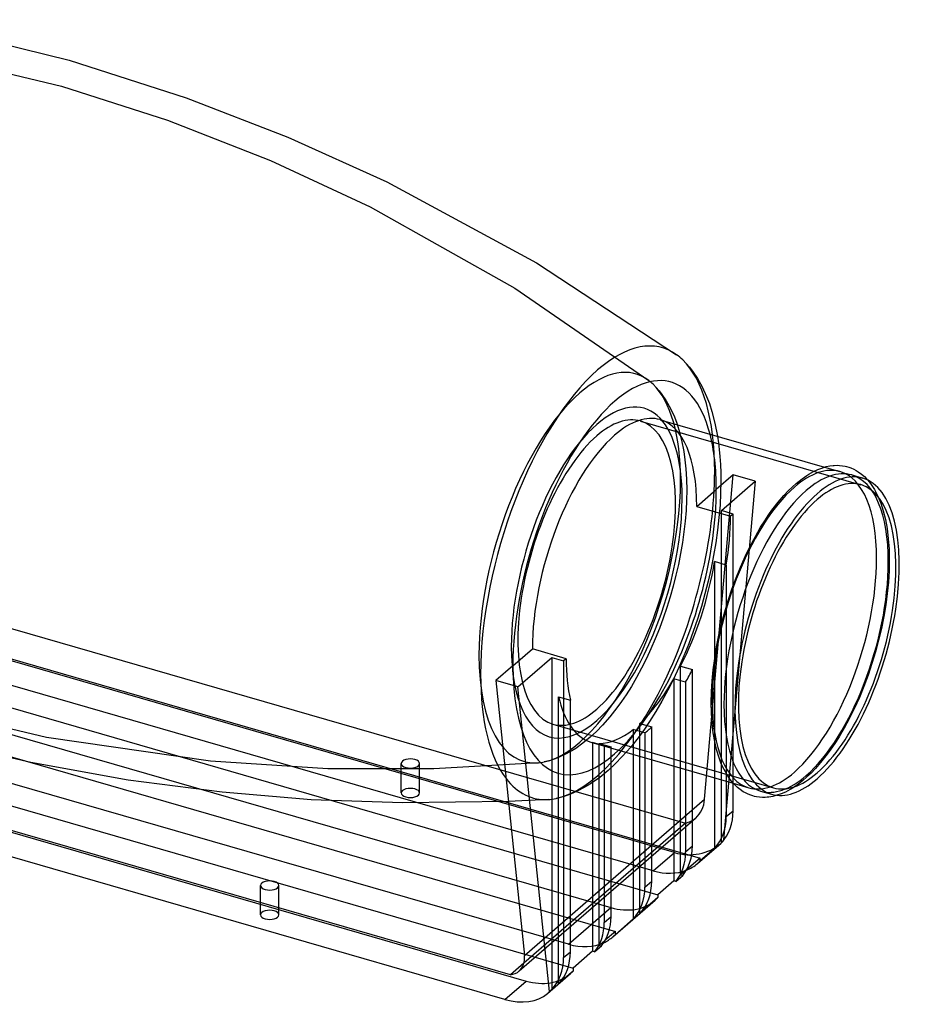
# Model space of a CAD drawing. Header units: millimetres. Extents: x -275 to 275, y -180 to 121.
# Tile 4 of 4: x 14 to 275, y -180 to 110. Entities that reach past the tile are written whole.
import ezdxf

# ---------------------------------------------------------------- set-up
doc = ezdxf.new("R2010")
doc.units = ezdxf.units.MM
doc.layers.add('HIDDEN', color=7, linetype='Continuous')
doc.layers.add('THICK', color=7, linetype='Continuous')

msp = doc.modelspace()

# ---------------------------------------------------------------- linework, layer by layer
at = {"layer": 'HIDDEN'}
for p, q in [((-21.68, 101.75), (26.07, 90.31)), ((26.07, 90.31), (57.34, 80.23)), ((57.34, 80.23), (87.71, 68.34)), ((87.71, 68.34), (117.15, 54.68)), ((117.15, 54.68), (159.8, 30.76)), ((159.8, 30.76), (199.31, 3.5)), ((200.58, 2.42), (201.53, 1.44)), ((201.53, 1.44), (202.36, 0.48)), ((202.36, 0.48), (203.18, -0.56)), ((203.18, -0.56), (204.49, -2.51)), ((204.49, -2.51), (205.73, -4.72)), ((205.73, -4.72), (206.86, -7.2)), ((196.86, -8.43), (261.88, -27.2)), ((206.86, -7.2), (207.57, -9.04)), ((207.57, -9.04), (208.21, -11.03)), ((208.21, -11.03), (209, -14.06)), ((209, -14.06), (209.64, -17.37)), ((219.57, -12.9), (219.86, -14.85)), ((209.64, -17.37), (210, -19.91)), ((219.86, -14.85), (220.1, -16.85)), ((220.1, -16.85), (220.29, -18.93)), ((210, -19.91), (210.26, -22.57)), ((220.29, -18.93), (220.44, -21.25)), ((-158.51, -20.55), (210.17, -126.98)), ((210.26, -22.57), (210.44, -25.61)), ((220.44, -21.25), (220.53, -23.67)), ((251.15, -22.02), (255.72, -23.34)), ((-176.97, -24.26), (214.47, -137.26)), ((210.44, -25.61), (210.5, -28.78)), ((215.8, -119.95), (224.23, -24.31)), ((224.23, -24.31), (219.23, -28.64)), ((220.53, -23.67), (220.57, -26.14)), ((230.72, -26.19), (224.23, -24.31)), ((263.93, -25.86), (264.69, -26.8)), ((210.5, -28.78), (210.45, -31.76)), ((213.48, -33.62), (219.23, -28.64)), ((220.57, -26.14), (220.51, -29.63)), ((220.72, -34.85), (230.72, -26.19)), ((230.72, -26.19), (221.4, -131.93)), ((264.69, -26.8), (265.34, -27.73)), ((265.34, -27.73), (265.87, -28.59)), ((265.87, -28.59), (266.5, -29.77)), ((206.87, -135.64), (-156.87, -30.64)), ((210.45, -31.76), (210.3, -34.82)), ((220.51, -29.63), (220.33, -33.2)), ((266.5, -29.77), (267.2, -31.26)), ((267.2, -31.26), (267.76, -32.68)), ((210.3, -34.82), (210.04, -37.94)), ((213.48, -33.62), (223.44, -36.5)), ((220.33, -33.2), (220.03, -36.86)), ((267.76, -32.68), (268.47, -34.92)), ((-189.47, -35.08), (201.97, -148.08)), ((200.62, -141.05), (-163.12, -36.05)), ((220.03, -36.86), (219.62, -40.59)), ((224.19, -35.85), (220.72, -34.85)), ((220.72, -132.71), (220.72, -34.85)), ((224.19, -35.85), (223.44, -36.5)), ((224.19, -115.2), (224.19, -35.85)), ((268.47, -34.92), (269.11, -37.46)), ((269.11, -37.46), (269.6, -40.15)), ((210.04, -37.94), (209.69, -41.12)), ((219.62, -40.59), (219.09, -44.3)), ((269.6, -40.15), (269.96, -43.13)), ((209.69, -41.12), (209.24, -44.28)), ((269.96, -43.13), (270.18, -46.2)), ((-201.97, -45.91), (189.47, -158.91)), ((209.24, -44.28), (208.7, -47.47)), ((219.09, -44.3), (218.45, -48.05)), ((270.18, -46.2), (270.25, -49.44)), ((-175.62, -46.88), (188.12, -151.88)), ((208.7, -47.47), (208.07, -50.68)), ((218.45, -48.05), (217.71, -51.82)), ((208.07, -50.68), (207.34, -53.9)), ((217.71, -51.82), (216.85, -55.6)), ((222.19, -50.89), (218.72, -49.89)), ((218.72, -49.89), (218.72, -113.62)), ((222.19, -50.89), (222.19, -114.62)), ((270.25, -49.44), (270.19, -52.61)), ((207.34, -53.9), (206.53, -57.1)), ((270.19, -52.61), (269.99, -55.9)), ((-214.47, -56.73), (176.97, -169.73)), ((175.62, -162.7), (-188.12, -57.7)), ((206.53, -57.1), (205.63, -60.28)), ((216.85, -55.6), (215.9, -59.36)), ((269.99, -55.9), (269.67, -59.24)), ((205.63, -60.28), (204.65, -63.44)), ((215.9, -59.36), (214.84, -63.1)), ((269.67, -59.24), (269.21, -62.66)), ((204.65, -63.44), (203.59, -66.55)), ((214.84, -63.1), (213.69, -66.81)), ((269.21, -62.66), (268.64, -66.1)), ((203.59, -66.55), (202.45, -69.64)), ((268.64, -66.1), (267.94, -69.57)), ((-200.62, -68.53), (163.12, -173.53)), ((202.45, -69.64), (201.24, -72.67)), ((213.69, -66.81), (212.45, -70.48)), ((267.94, -69.57), (267.12, -73.04)), ((212.45, -70.48), (211.11, -74.1)), ((201.24, -72.67), (199.96, -75.62)), ((211.11, -74.1), (209.68, -77.66)), ((267.12, -73.04), (266.19, -76.51)), ((199.96, -75.62), (198.61, -78.49)), ((209.68, -77.66), (208.18, -81.12)), ((266.19, -76.51), (265.15, -79.94)), ((198.61, -78.49), (197.18, -81.33)), ((208.18, -81.12), (206.61, -84.49)), ((208.72, -80.7), (212.19, -81.7)), ((208.72, -142.24), (208.72, -80.7)), ((265.15, -79.94), (264.01, -83.33)), ((195.7, -84.06), (194.17, -86.68)), ((197.18, -81.33), (195.7, -84.06)), ((212.19, -111.73), (212.19, -81.7)), ((264.01, -83.33), (262.77, -86.65)), ((194.17, -86.68), (192.6, -89.17)), ((206.61, -84.49), (204.93, -87.82)), ((210.19, -85.41), (206.72, -84.41)), ((206.72, -84.41), (206.72, -110.16)), ((210.19, -85.41), (210.19, -111.16)), ((262.77, -86.65), (261.43, -89.89)), ((172.72, -89.73), (176.19, -90.73)), ((172.72, -174.28), (172.72, -89.73)), ((192.6, -89.17), (191.28, -91.11)), ((204.93, -87.82), (203.19, -91.02)), ((261.43, -89.89), (260.01, -93.04)), ((21.68, -101.75), (-26.07, -90.31)), ((191.28, -91.11), (189.94, -92.96)), ((203.19, -91.02), (201.4, -94.08)), ((187.81, -95.67), (185.66, -98.11)), ((189.94, -92.96), (187.81, -95.67)), ((201.4, -94.08), (199.56, -96.99)), ((260.01, -93.04), (258.52, -96.06)), ((171.06, -97.78), (236.09, -116.55)), ((185.66, -98.11), (183.85, -99.97)), ((196.72, -97.6), (200.19, -98.6)), ((196.72, -153.49), (196.72, -97.6)), ((199.56, -96.99), (198.03, -99.25)), ((200.19, -108.27), (200.19, -98.6)), ((258.52, -96.06), (256.93, -99.01)), ((183.85, -99.97), (182.06, -101.63)), ((196.47, -101.41), (193.99, -104.55)), ((198.19, -100.33), (194.72, -99.33)), ((194.72, -99.33), (194.72, -106.69)), ((198.03, -99.25), (196.47, -101.41)), ((198.19, -100.33), (198.19, -107.69)), ((255.44, -101.53), (254.17, -103.51)), ((256.93, -99.01), (255.44, -101.53)), ((69.99, -108.71), (21.68, -101.75)), ((179.88, -103.42), (177.75, -104.93)), ((182.06, -101.63), (179.88, -103.42)), ((186.19, -104.22), (182.72, -103.22)), ((182.72, -103.22), (182.72, -103.23)), ((184.72, -103.46), (188.19, -104.46)), ((184.72, -163.02), (184.72, -103.46)), ((186.19, -104.22), (186.19, -104.23)), ((188.19, -104.8), (188.19, -104.46)), ((254.17, -103.51), (253.05, -105.16)), ((174.37, -106.86), (172.22, -107.81)), ((176.59, -105.65), (174.37, -106.86)), ((177.75, -104.93), (176.59, -105.65)), ((191.51, -107.38), (189.42, -109.52)), ((193.99, -104.55), (191.51, -107.38)), ((251.97, -106.64), (250.02, -109.11)), ((253.05, -105.16), (251.97, -106.64)), ((104.61, -110.94), (69.99, -108.71)), ((126.3, -118.07), (126.3, -109.41)), ((131.7, -118.07), (131.7, -109.41)), ((166.78, -109.19), (135.93, -110.98)), ((170.3, -108.47), (168.43, -108.94)), ((172.22, -107.81), (170.3, -108.47)), ((189.42, -109.52), (187.36, -111.43)), ((250.02, -109.11), (248.46, -110.89)), ((135.93, -110.98), (104.61, -110.94)), ((187.36, -111.43), (184.86, -113.48)), ((247.17, -112.22), (245.97, -113.37)), ((248.46, -110.89), (247.17, -112.22)), ((181.13, -116.02), (178.62, -117.39)), ((182.43, -115.2), (181.13, -116.02)), ((184.86, -113.48), (182.43, -115.2)), ((224.24, -115.21), (228.82, -116.53)), ((242.86, -115.86), (241.88, -116.53)), ((244.67, -114.49), (242.86, -115.86)), ((245.97, -113.37), (244.67, -114.49)), ((176.21, -118.45), (174.06, -119.18)), ((178.62, -117.39), (176.21, -118.45)), ((238.39, -118.33), (237.1, -118.78)), ((239.6, -117.8), (238.39, -118.33)), ((241.04, -117.03), (239.6, -117.8)), ((241.88, -116.53), (241.04, -117.03)), ((159.93, -120.52), (157.94, -120.6)), ((161.9, -120.44), (159.93, -120.52)), ((163.87, -120.34), (161.9, -120.44)), ((162.66, -165.97), (215.8, -119.95)), ((165.82, -120.24), (163.87, -120.34)), ((167.76, -120.14), (165.82, -120.24)), ((169.67, -120.02), (167.76, -120.14)), ((174.06, -119.18), (172, -119.71)), ((161.08, -170.56), (213.14, -125.48)), ((210.17, -126.98), (162.5, -168.26)), ((200.62, -141.05), (206.87, -135.64)), ((210.48, -140.71), (208.72, -142.24)), ((208.72, -142.24), (209.33, -142.41)), ((84.8, -154.01), (84.8, -145.35)), ((90.2, -154.01), (90.2, -145.35)), ((175.62, -162.7), (188.12, -151.88)), ((186.48, -161.5), (184.72, -163.02)), ((184.72, -163.02), (185.33, -163.2)), ((156.87, -178.94), (163.12, -173.53))]:
    msp.add_line(p, q, dxfattribs=at)
for centre, major_axis, ratio, start_param, end_param in [((184.23, -53.18), (19.15, 66.35), 0.433013, -0.982794, -0.225933), ((178.96, -51.66), (16.49, 57.13), 0.433013, -0.165987, 0.588003), ((178.96, -51.66), (16.49, 57.13), 0.433013, -0.225933, -0.165987), ((178.96, -51.66), (16.49, 57.13), 0.433013, -0.982794, -0.225933), ((178.96, -51.66), (16.49, 57.13), 0.433013, 0.588003, 2.158799), ((183.96, -53.1), (13.98, 48.42), 0.433013, -0.982794, 0.588003), ((183.96, -53.1), (12.9, 44.68), 0.433013, 0.000002, 0.588003), ((183.96, -53.1), (12.9, 44.68), 0.433013, -2.55359, 0.000002), ((189.23, -54.62), (13.45, 46.6), 0.433013, -0.982794, 0.000002), ((183.96, -53.1), (13.98, 48.42), 0.433013, 0.588003, 2.158799), ((183.96, -53.1), (12.9, 44.68), 0.433013, 0.588003, 3.141594), ((189.23, -54.62), (16.64, 57.65), 0.433013, -0.982794, -0.629481), ((242.27, -69.94), (13.45, 46.6), 0.433013, 0.000002, 0.588003), ((178.96, -51.66), (16.49, 57.13), 0.433013, -2.915653, -0.982794), ((184.23, -53.18), (19.15, 66.35), 0.433013, -2.915653, -0.982794), ((242.27, -69.94), (13.45, 46.6), 0.433013, -0.982794, 0.000002), ((245.73, -70.94), (-13.45, -46.6), 0.433013, 2.158799, 3.141594), ((189.23, -54.62), (16.64, 57.65), 0.433013, 2.158799, 5.300392), ((242.27, -69.94), (13.45, 46.6), 0.433013, 0.588003, 2.158799), ((183.96, -53.1), (13.98, 48.42), 0.433013, 2.158799, 5.300392), ((199.19, -57.5), (13.45, 46.6), 0.433013, -1.30527, -0.982794), ((242.27, -69.94), (13.45, 46.6), 0.433013, -2.55359, -0.982794), ((195.72, -56.5), (13.45, 46.6), 0.433013, -1.987801, -1.30527), ((245.73, -70.94), (-13.45, -46.6), 0.433013, 0.588003, 2.158799), ((178.96, -51.66), (16.49, 57.13), 0.433013, 2.158799, 3.307542), ((199.19, -57.5), (13.45, 46.6), 0.433013, -2.08278, -1.987801), ((195.72, -56.5), (13.45, 46.6), 0.433013, -2.512341, -2.08278), ((195.72, -56.5), (13.45, 46.6), 0.433013, 2.481275, 2.792901), ((242.27, -69.94), (13.45, 46.6), 0.433013, 2.158799, 3.141594), ((183.96, -53.1), (12.9, 44.68), 0.433013, -3.141591, -2.55359), ((199.19, -57.5), (13.45, 46.6), 0.433013, -2.55359, -2.512341), ((195.72, -56.5), (13.45, 46.6), 0.433013, -3.0244, -2.594839), ((199.19, -57.5), (13.45, 46.6), 0.433013, -2.594839, -2.55359), ((195.72, -56.5), (13.45, 46.6), 0.433013, 3.141583, 3.163806), ((199.19, -57.5), (13.45, 46.6), 0.433013, -3.11938, -3.0244), ((129, -109.41), (-2.7, 0), 0.5, -2.094395, 0.000031), ((129, -109.41), (-2.7, 0), 0.5, 0.000031, 1.047198), ((129, -109.41), (-2.7, 0), 0.5, 1.047198, 3.141624), ((129, -109.41), (-2.7, 0), 0.5, -3.141561, -2.094395), ((178.96, -51.66), (16.49, 57.13), 0.433013, -2.975643, -2.915653), ((242.27, -69.94), (13.45, 46.6), 0.433013, -3.141591, -2.55359), ((245.73, -70.94), (-13.45, -46.6), 0.433013, 0.000002, 0.588003), ((184.23, -53.18), (19.15, 66.35), 0.433013, 2.832338, 3.294602), ((129, -118.07), (2.7, 0), 0.5, 1.047198, 3.141624), ((129, -118.07), (2.7, 0), 0.5, -3.141561, -2.094395), ((129, -118.07), (2.7, 0), 0.5, -2.094395, 0.000031), ((129, -118.07), (2.7, 0), 0.5, 0.000031, 1.047198), ((184.23, -53.18), (19.15, 66.35), 0.433013, -2.988584, -2.915653), ((207.14, -117.45), (4.76, -8.88), 0.819432, 0.183666, 0.896271), ((207.14, -117.45), (4.76, -8.88), 0.819432, -0.223499, 0.183666), ((208.52, -116.89), (9.53, -17.77), 0.819432, -0.674525, 0.18366), ((200.62, -123.73), (13.09, -15.12), 0.75, -0.857072, -0.25635), ((188.12, -134.56), (-13.09, 15.12), 0.75, 2.284521, 3.141606), ((87.5, -154.01), (2.7, 0), 0.5, 1.047198, 3.141624), ((87.5, -154.01), (2.7, 0), 0.5, 0.000031, 1.047198), ((87.5, -154.01), (2.7, 0), 0.5, -3.141561, -2.094395), ((87.5, -154.01), (2.7, 0), 0.5, -2.094395, 0.000031), ((175.62, -145.38), (13.09, -15.12), 0.75, -0.857072, -0.211018), ((163.12, -156.21), (-13.09, 15.12), 0.75, 2.284521, 3.141606)]:
    msp.add_ellipse(centre, major_axis=major_axis, ratio=ratio, start_param=start_param, end_param=end_param, dxfattribs=at)
at = {"layer": 'THICK'}
for p, q in [((-20.66, 109.89), (28.29, 98)), ((28.29, 98), (62.87, 86.85)), ((62.87, 86.85), (92.85, 75.23)), ((92.85, 75.23), (122.03, 62.05)), ((122.03, 62.05), (166.21, 38.22)), ((166.21, 38.22), (207.54, 11.13)), ((209.33, 9.63), (210.39, 8.54)), ((210.39, 8.54), (211.32, 7.47)), ((211.32, 7.47), (212.23, 6.31)), ((212.23, 6.31), (213.71, 4.12)), ((213.71, 4.12), (215.1, 1.62)), ((215.1, 1.62), (216.39, -1.19)), ((216.39, -1.19), (217.19, -3.3)), ((217.19, -3.3), (217.93, -5.59)), ((217.93, -5.59), (218.84, -9.09)), ((202.68, -8.03), (251.15, -22.02)), ((218.84, -9.09), (219.57, -12.9)), ((247.92, -23.32), (249.17, -22.73)), ((249.17, -22.73), (250.34, -22.28)), ((250.34, -22.28), (251.66, -21.88)), ((251.66, -21.88), (252.76, -21.65)), ((252.76, -21.65), (253.66, -21.54)), ((253.66, -21.54), (254, -21.51)), ((254, -21.51), (254.84, -21.48)), ((254.84, -21.48), (255.62, -21.5)), ((255.62, -21.5), (256.51, -21.6)), ((256.51, -21.6), (257.26, -21.73)), ((257.26, -21.73), (257.68, -21.83)), ((257.68, -21.83), (258.32, -22.01)), ((258.32, -22.01), (258.94, -22.23)), ((258.94, -22.23), (259.76, -22.59)), ((259.76, -22.59), (260.5, -22.98)), ((260.5, -22.98), (261.11, -23.36)), ((242.83, -26.8), (244.53, -25.45)), ((244.53, -25.45), (245.94, -24.46)), ((245.94, -24.46), (246.5, -24.12)), ((246.5, -24.12), (247.92, -23.32)), ((259.19, -24.34), (262.43, -25.28)), ((261.11, -23.36), (262.1, -24.08)), ((262.1, -24.08), (262.91, -24.79)), ((262.91, -24.79), (263.58, -25.46)), ((263.58, -25.46), (263.93, -25.86)), ((239.19, -30.38), (240.46, -29.03)), ((240.46, -29.03), (241.69, -27.82)), ((241.69, -27.82), (242.83, -26.8)), ((237.48, -32.37), (239.19, -30.38)), ((234.74, -36.02), (235.65, -34.75)), ((235.65, -34.75), (237.48, -32.37)), ((233.53, -37.82), (234.74, -36.02)), ((230.75, -42.46), (232.31, -39.77)), ((232.31, -39.77), (233.53, -37.82)), ((229.21, -45.36), (230.75, -42.46)), ((227.75, -48.36), (229.21, -45.36)), ((226.36, -51.49), (227.75, -48.36)), ((225.06, -54.7), (226.36, -51.49)), ((223.84, -57.99), (225.06, -54.7)), ((222.73, -61.33), (223.84, -57.99)), ((221.71, -64.73), (222.73, -61.33)), ((220.81, -68.15), (221.71, -64.73)), ((220.01, -71.58), (220.81, -68.15)), ((219.33, -75), (220.01, -71.58)), ((156.87, -178.94), (-206.87, -73.94)), ((218.77, -78.4), (219.33, -75)), ((159.23, -80.61), (164.98, -75.63)), ((160.72, -86.81), (170.72, -78.15)), ((174.94, -78.5), (164.98, -75.63)), ((170.72, -78.15), (174.19, -79.15)), ((170.72, -78.15), (170.72, -176.01)), ((159.23, -80.61), (154.23, -84.94)), ((174.94, -78.5), (174.19, -79.15)), ((174.19, -79.15), (174.19, -166.62)), ((218.32, -81.77), (218.77, -78.4)), ((218.01, -85.06), (218.32, -81.77)), ((160.72, -86.81), (154.23, -84.94)), ((154.23, -84.94), (162.66, -165.97)), ((170.06, -176.58), (160.72, -86.81)), ((217.82, -88.31), (218.01, -85.06)), ((217.75, -91.44), (217.82, -88.31)), ((176.19, -164.89), (176.19, -90.73)), ((217.82, -94.53), (217.75, -91.44)), ((218.02, -97.47), (217.82, -94.53)), ((218.35, -100.33), (218.02, -97.47)), ((218.8, -102.96), (218.35, -100.33)), ((17.02, -109.15), (-12.97, -102.14)), ((182.27, -103.1), (224.24, -115.21)), ((182.72, -103.23), (182.72, -164.75)), ((186.19, -104.23), (186.19, -156.23)), ((219.34, -105.28), (218.8, -102.96)), ((188.19, -154.49), (188.19, -104.8)), ((194.72, -106.69), (194.72, -155.23)), ((220.1, -107.77), (219.34, -105.28)), ((158.51, -171.71), (-55.67, -109.88)), ((45.77, -114.29), (17.02, -109.15)), ((198.19, -107.69), (198.19, -145.83)), ((200.19, -144.1), (200.19, -108.27)), ((206.72, -110.16), (206.72, -143.97)), ((220.62, -109.18), (220.1, -107.77)), ((221.19, -110.47), (220.62, -109.18)), ((210.19, -111.16), (210.19, -135.44)), ((212.19, -133.71), (212.19, -111.73)), ((221.91, -111.89), (221.19, -110.47)), ((222.42, -112.76), (221.91, -111.89)), ((222.95, -113.56), (222.42, -112.76)), ((73.42, -117.88), (45.77, -114.29)), ((218.72, -113.62), (218.72, -134.44)), ((222.19, -114.62), (222.19, -125.05)), ((223.64, -114.5), (222.95, -113.56)), ((224.24, -115.21), (223.64, -114.5)), ((224.19, -123.32), (224.19, -115.2)), ((224.6, -115.6), (224.24, -115.21)), ((225.46, -116.43), (224.6, -115.6)), ((99.73, -120.06), (73.42, -117.88)), ((226.31, -117.11), (225.46, -116.43)), ((227.2, -117.71), (226.31, -117.11)), ((227.81, -118.07), (227.2, -117.71)), ((228.65, -118.47), (227.81, -118.07)), ((229.38, -118.76), (228.65, -118.47)), ((230.01, -118.96), (229.38, -118.76)), ((230.55, -119.1), (230.01, -118.96)), ((232.28, -117.53), (235.53, -118.47)), ((237.1, -118.78), (235.89, -119.1)), ((126.66, -121.03), (99.73, -120.06)), ((157.94, -120.6), (126.66, -121.03)), ((231.05, -119.2), (230.55, -119.1)), ((231.98, -119.34), (231.05, -119.2)), ((232.82, -119.39), (231.98, -119.34)), ((233.64, -119.39), (232.82, -119.39)), ((234.21, -119.35), (233.64, -119.39)), ((234.73, -119.29), (234.21, -119.35)), ((235.89, -119.1), (234.73, -119.29)), ((222.19, -125.05), (224.19, -123.32)), ((213.71, -138.85), (220.53, -132.94)), ((221.38, -132.14), (220.72, -132.71)), ((221.4, -131.93), (221.38, -132.14)), ((210.19, -135.44), (212.19, -133.71)), ((218.72, -134.44), (214.47, -138.12)), ((214.47, -137.26), (210.48, -140.71)), ((214.47, -138.12), (214.47, -137.26)), ((198.19, -145.83), (200.19, -144.1)), ((206.72, -143.97), (201.97, -148.08)), ((207.33, -144.14), (206.72, -143.97)), ((207.33, -144.14), (209.33, -142.41)), ((188.71, -160.5), (201.21, -149.67)), ((201.97, -148.95), (196.72, -153.49)), ((201.97, -148.08), (201.97, -148.95)), ((186.19, -156.23), (188.19, -154.49)), ((194.72, -155.23), (189.47, -159.77)), ((189.47, -158.91), (186.48, -161.5)), ((189.47, -159.77), (189.47, -158.91)), ((174.19, -166.62), (176.19, -164.89)), ((182.72, -164.75), (176.97, -169.73)), ((183.33, -164.93), (182.72, -164.75)), ((183.33, -164.93), (185.33, -163.2)), ((162.5, -168.26), (158.51, -171.71)), ((176.97, -170.6), (172.72, -174.28)), ((176.97, -169.73), (176.97, -170.6)), ((169.39, -177.23), (176.21, -171.33)), ((170.72, -176.01), (170.06, -176.58))]:
    msp.add_line(p, q, dxfattribs=at)
for centre, major_axis, ratio, start_param, end_param in [((184.23, -53.18), (19.15, 66.35), 0.433013, -0.153082, 0.588003), ((189.23, -54.62), (16.64, 57.65), 0.433013, -0.629481, 2.158799), ((184.23, -53.18), (19.15, 66.35), 0.433013, -0.225933, -0.153082), ((184.23, -53.18), (19.15, 66.35), 0.433013, 0.588003, 2.158799), ((189.23, -54.62), (13.45, 46.6), 0.433013, 0.000002, 0.588003), ((189.23, -54.62), (13.45, 46.6), 0.433013, 0.588003, 2.158799), ((245.73, -70.94), (-13.45, -46.6), 0.433013, -3.141591, -2.55359), ((248.98, -71.87), (13.45, 46.6), 0.433013, 0.000002, 0.588003), ((248.98, -71.87), (13.45, 46.6), 0.433013, -2.55359, 0.000002), ((248.98, -71.87), (12.9, 44.68), 0.433013, 0.000002, 0.588003), ((245.73, -70.94), (-13.45, -46.6), 0.433013, -2.55359, -0.982794), ((248.98, -71.87), (12.9, 44.68), 0.433013, -2.55359, 0.000002), ((248.98, -71.87), (13.45, 46.6), 0.433013, 0.588003, 3.141594), ((248.98, -71.87), (12.9, 44.68), 0.433013, 0.588003, 3.141594), ((199.19, -57.5), (13.45, 46.6), 0.433013, 2.158799, 2.481275), ((184.23, -53.18), (19.15, 66.35), 0.433013, 2.158799, 2.832338), ((245.73, -70.94), (-13.45, -46.6), 0.433013, -0.982794, 0.000002), ((195.72, -56.5), (13.45, 46.6), 0.433013, 2.792901, 3.141583), ((248.98, -71.87), (12.9, 44.68), 0.433013, -3.141591, -2.55359), ((248.98, -71.87), (13.45, 46.6), 0.433013, -3.141591, -2.55359), ((206.87, -118.32), (-13.09, 15.12), 0.75, -3.071369, -2.427868), ((204.87, -120.05), (13.09, -15.12), 0.75, 0.070223, 0.713724), ((208.52, -116.89), (9.53, -17.77), 0.819432, 0.18366, 0.25277), ((192.87, -130.44), (13.09, -15.12), 0.75, 0.13136, 0.713724), ((194.87, -128.71), (-13.09, 15.12), 0.75, -3.010233, -2.427868), ((200.62, -123.73), (13.09, -15.12), 0.75, -0.25635, 0.000013), ((200.62, -123.73), (13.09, -15.12), 0.75, 0.000013, 0.070223), ((87.5, -145.35), (-2.7, 0), 0.5, -2.094395, 0.000031), ((87.5, -145.35), (-2.7, 0), 0.5, -3.141561, -2.094395), ((182.87, -139.1), (-13.09, 15.12), 0.75, -3.071369, -2.427868), ((87.5, -145.35), (-2.7, 0), 0.5, 0.000031, 1.047198), ((87.5, -145.35), (-2.7, 0), 0.5, 1.047198, 3.141624), ((180.87, -140.83), (13.09, -15.12), 0.75, 0.070223, 0.713724), ((188.12, -134.56), (-13.09, 15.12), 0.75, -3.14158, -3.071369), ((168.87, -151.23), (13.09, -15.12), 0.75, 0.13136, 0.713724), ((170.87, -149.49), (-13.09, 15.12), 0.75, -3.010233, -2.427868), ((175.62, -145.38), (13.09, -15.12), 0.75, -0.211018, 0.000013), ((175.62, -145.38), (13.09, -15.12), 0.75, 0.000013, 0.070223), ((158.87, -159.89), (-13.09, 15.12), 0.75, -3.071369, -2.427868), ((154, -163.47), (7.49, -6.7), 0.661292, -0.083397, 0.629209), ((156.87, -161.62), (13.09, -15.12), 0.75, 0.070223, 0.713724), ((154, -163.47), (7.49, -6.7), 0.661292, -0.490561, -0.083397), ((163.12, -156.21), (-13.09, 15.12), 0.75, -3.14158, -3.071369), ((155.21, -163.05), (14.98, -13.39), 0.661292, -0.083402, -0.014292), ((155.21, -163.05), (14.98, -13.39), 0.661292, -0.941588, -0.083402)]:
    msp.add_ellipse(centre, major_axis=major_axis, ratio=ratio, start_param=start_param, end_param=end_param, dxfattribs=at)

doc.saveas('drawing.dxf')
